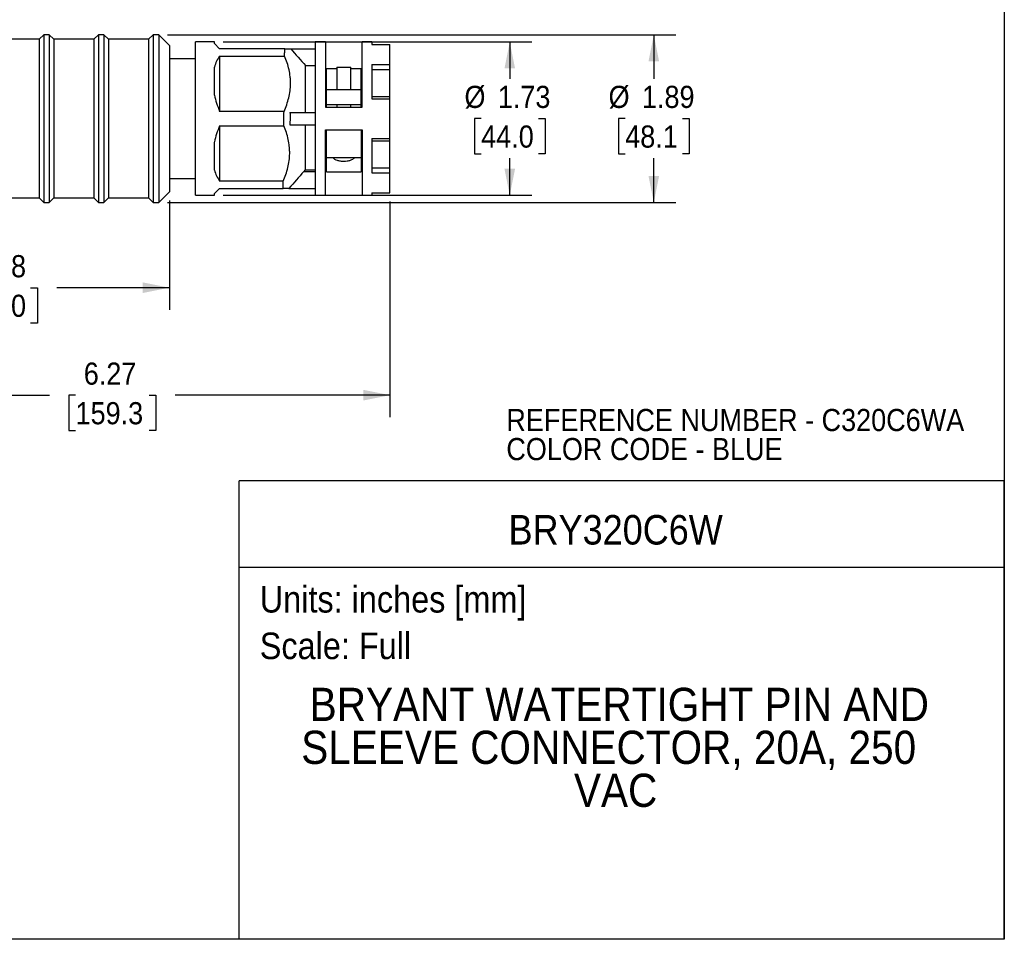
# Model space of a CAD drawing. Header units: inches. Extents: x 0 to 22, y 0 to 17.
# Tile 5 of 9: x 10.9 to 22, y 0 to 10.4. Entities that reach past the tile are written whole.
import ezdxf
from ezdxf.enums import TextEntityAlignment as Align

# ---------------------------------------------------------------- set-up
doc = ezdxf.new("R2010")
doc.units = ezdxf.units.IN
doc.header["$LTSCALE"] = 2
doc.header["$MEASUREMENT"] = 0
doc.linetypes.add('SLD-Solid', pattern=[0])
doc.layers.add('DIMENSIONS', color=140, linetype='SLD-Solid', lineweight=25)
doc.layers.add('TEXT', color=140, linetype='SLD-Solid', lineweight=25)
doc.layers.add('SLD-DEFPOINTS', color=7, linetype='Continuous')
doc.styles.add('SLDTEXTSTYLE0', font='GOTHIC.TTF', dxfattribs={"width": 0.913})
doc.dimstyles.new('SLDDIMSTYLE0', dxfattribs={"dimtxt": 0.25, "dimasz": 0.3, "dimexe": 0, "dimexo": 0.0625, "dimgap": 0.0625, "dimtad": 0, "dimtih": 1, "dimtoh": 1, "dimrnd": 1e-09, "dimzin": 12, "dimdsep": 46, "dimtxsty": 'SLDTEXTSTYLE0', "dimsah": 1, "dimcen": 0.09, "dimadec": 0, "dimazin": 3, "dimtfac": 1, "dimtofl": 0, "dimtmove": 0, "dimatfit": 3, "dimfxl": 0, "dimfrac": 2, "dimtolj": 1, "dimtzin": 12, "dimarcsym": 0})

# ---------------------------------------------------------------- blocks, each defined once
blk = doc.blocks.new('SW_NOTE_0')
at = {"layer": 'TEXT', "color": 0, "insert": (0, 0.383), "char_height": 0.3, "attachment_point": 1, "style": 'SLDTEXTSTYLE0'}
blk.add_mtext('Scale: Full', dxfattribs=at)
blk = doc.blocks.new('SW_NOTE_0_1')
at = {"layer": 'TEXT', "color": 0, "insert": (0, 0.383), "char_height": 0.3, "attachment_point": 1, "style": 'SLDTEXTSTYLE0'}
blk.add_mtext('Units: inches [mm]', dxfattribs=at)
blk = doc.blocks.new('Block1')
at = {"layer": 'TEXT'}
for p, q in [((22, 5.178), (13.358, 5.178)), ((13.358, 0), (13.358, 5.178)), ((22, 0), (22, 5.178)), ((13.358, 4.204), (22, 4.204)), ((22, 0), (13.358, 0))]:
    blk.add_line(p, q, dxfattribs=at)
for name, p in [('SW_NOTE_0_1', (13.59, 3.607)), ('SW_NOTE_0', (13.59, 3.081))]:
    blk.add_blockref(name, p, dxfattribs=at)
at = {"layer": 'TEXT', "color": 140, "style": 'SLDTEXTSTYLE0', "width": 0.913}
for tag, height, p in [('AUTOATTR0', 0.333, (16.4, 4.358)), ('AUTOATTR1_0', 0.375, (14.154, 2.353)), ('AUTOATTR1_1', 0.375, (14.058, 1.868)), ('AUTOATTR1_2', 0.375, (17.139, 1.383))]:
    blk.add_attdef(tag, text='', height=height, dxfattribs=at).set_placement(p, align=Align.BOTTOM_LEFT)
blk = doc.blocks.new('Block2')
at = {"color": 7, "linetype": 'SLD-Solid', "lineweight": 18}
for q in [(22, 17), (0, 0)]:
    blk.add_line((22, 0), q, dxfattribs=at)
blk = doc.blocks.new('SW_NOTE_0_2')
at = {"layer": 'TEXT', "color": 0, "char_height": 0.25, "attachment_point": 1, "style": 'SLDTEXTSTYLE0'}
for s, insert in [('REFERENCE NUMBER - C320C6WA', (0, 0.319)), ('COLOR CODE - BLUE', (0, -0.009))]:
    blk.add_mtext(s, dxfattribs=dict(at, insert=insert))
blk = doc.blocks.new('_D_3')
at = {"layer": 'DIMENSIONS'}
for p, q in [((12.549, 10.215), (18.291, 10.215)), ((18.041, 10.215), (18.041, 9.715)), ((17.718, 9.268), (17.642, 9.268)), ((17.642, 9.268), (17.642, 8.871)), ((18.365, 9.268), (18.441, 9.268)), ((18.441, 9.268), (18.441, 8.871)), ((17.642, 8.871), (17.718, 8.871)), ((18.041, 8.321), (18.041, 8.82)), ((18.441, 8.871), (18.365, 8.871)), ((12.549, 8.321), (18.291, 8.321))]:
    blk.add_line(p, q, dxfattribs=at)
for points in [[(18.041, 10.215), (17.981, 9.915), (18.101, 9.915)], [(18.041, 8.321), (18.101, 8.621), (17.981, 8.621)]]:
    blk.add_solid(points, dxfattribs=at)
at = {"layer": 'DIMENSIONS', "char_height": 0.25, "attachment_point": 1, "style": 'SLDTEXTSTYLE0'}
for s, insert in [('%%c', (17.53, 9.638)), ('1.89', (17.907, 9.638)), ('48.1', (17.718, 9.19))]:
    blk.add_mtext(s, dxfattribs=dict(at, insert=insert))
blk = doc.blocks.new('_D_4')
at = {"layer": 'DIMENSIONS'}
for p, q in [((13.177, 10.134), (16.664, 10.134)), ((16.414, 10.134), (16.414, 9.715)), ((16.091, 9.268), (16.015, 9.268)), ((16.015, 9.268), (16.015, 8.871)), ((16.737, 9.268), (16.814, 9.268)), ((16.814, 9.268), (16.814, 8.871)), ((16.015, 8.871), (16.091, 8.871)), ((16.414, 8.402), (16.414, 8.82)), ((16.814, 8.871), (16.737, 8.871)), ((13.177, 8.402), (16.664, 8.402))]:
    blk.add_line(p, q, dxfattribs=at)
for points in [[(16.414, 10.134), (16.354, 9.834), (16.474, 9.834)], [(16.414, 8.402), (16.474, 8.702), (16.354, 8.702)]]:
    blk.add_solid(points, dxfattribs=at)
at = {"layer": 'DIMENSIONS', "char_height": 0.25, "attachment_point": 1, "style": 'SLDTEXTSTYLE0'}
for s, insert in [('%%c', (15.902, 9.638)), ('1.73', (16.279, 9.638)), ('44.0', (16.091, 9.19))]:
    blk.add_mtext(s, dxfattribs=dict(at, insert=insert))
blk = doc.blocks.new('_D_5')
at = {"layer": 'DIMENSIONS'}
for p, q in [((15.061, 8.331), (15.061, 5.895)), ((8.789, 8.173), (8.789, 5.895)), ((8.789, 6.145), (11.214, 6.145)), ((11.509, 6.143), (11.433, 6.143)), ((11.433, 6.143), (11.433, 5.746)), ((12.341, 6.143), (12.417, 6.143)), ((12.417, 6.143), (12.417, 5.746)), ((15.061, 6.145), (12.636, 6.145)), ((11.433, 5.746), (11.509, 5.746)), ((12.417, 5.746), (12.341, 5.746))]:
    blk.add_line(p, q, dxfattribs=at)
for points in [[(8.789, 6.145), (9.089, 6.085), (9.089, 6.205)], [(15.061, 6.145), (14.761, 6.205), (14.761, 6.085)]]:
    blk.add_solid(points, dxfattribs=at)
at = {"layer": 'DIMENSIONS', "char_height": 0.25, "attachment_point": 1, "style": 'SLDTEXTSTYLE0'}
for s, insert in [('6.27', (11.602, 6.513)), ('159.3', (11.509, 6.066))]:
    blk.add_mtext(s, dxfattribs=dict(at, insert=insert))
blk = doc.blocks.new('_D_6')
at = {"layer": 'DIMENSIONS'}
for p, q in [((12.569, 8.341), (12.569, 7.108)), ((8.789, 8.173), (8.789, 7.108)), ((8.789, 7.358), (10.06, 7.358)), ((10.356, 7.356), (10.28, 7.356)), ((10.28, 7.356), (10.28, 6.959)), ((11.002, 7.356), (11.078, 7.356)), ((11.078, 7.356), (11.078, 6.959)), ((12.569, 7.358), (11.298, 7.358)), ((10.28, 6.959), (10.356, 6.959)), ((11.078, 6.959), (11.002, 6.959))]:
    blk.add_line(p, q, dxfattribs=at)
for points in [[(8.789, 7.358), (9.089, 7.298), (9.089, 7.418)], [(12.569, 7.358), (12.269, 7.418), (12.269, 7.298)]]:
    blk.add_solid(points, dxfattribs=at)
at = {"layer": 'DIMENSIONS', "char_height": 0.25, "attachment_point": 1, "style": 'SLDTEXTSTYLE0'}
for s, insert in [('3.78', (10.356, 7.726)), ('96.0', (10.356, 7.279))]:
    blk.add_mtext(s, dxfattribs=dict(at, insert=insert))

msp = doc.modelspace()

# ---------------------------------------------------------------- linework, layer by layer
at = {"color": 7, "linetype": 'SLD-Solid'}
for p, q in [((22, 17), (22, 0)), ((22, 0), (0, 0))]:
    msp.add_line(p, q, dxfattribs=at)
for p, q in [((11.098, 10.163), (10.58, 10.163)), ((11.149, 10.215), (11.098, 10.163)), ((11.098, 10.163), (11.098, 9.268)), ((11.212, 10.215), (11.149, 10.215)), ((11.149, 10.215), (11.149, 9.268)), ((11.263, 10.163), (11.212, 10.215)), ((11.212, 10.215), (11.212, 9.268)), ((11.716, 10.163), (11.263, 10.163)), ((11.263, 10.163), (11.263, 9.268)), ((11.767, 10.215), (11.716, 10.163)), ((11.716, 10.163), (11.716, 9.268)), ((11.83, 10.215), (11.767, 10.215)), ((11.767, 10.215), (11.767, 9.268)), ((11.882, 10.163), (11.83, 10.215)), ((11.83, 10.215), (11.83, 9.268)), ((12.334, 10.163), (11.882, 10.163)), ((11.882, 10.163), (11.882, 9.268)), ((12.386, 10.215), (12.334, 10.163)), ((12.334, 10.163), (12.334, 9.268)), ((12.449, 10.215), (12.386, 10.215)), ((12.386, 10.215), (12.386, 9.268)), ((12.569, 10.094), (12.449, 10.215)), ((12.449, 10.215), (12.449, 9.268)), ((13.077, 10.134), (12.864, 10.134)), ((12.864, 8.402), (12.864, 10.134)), ((13.077, 10.114), (13.077, 10.134)), ((14.333, 10.134), (14.215, 10.134)), ((14.215, 10.134), (14.215, 8.402)), ((14.333, 10.134), (14.333, 9.396)), ((14.856, 10.134), (14.746, 10.134)), ((14.746, 9.396), (14.746, 10.134)), ((14.856, 10.134), (14.856, 10.104)), ((12.569, 10.094), (12.569, 9.268)), ((13.136, 10.055), (13.077, 10.114)), ((13.872, 10.055), (13.136, 10.055)), ((13.94, 10.055), (14.215, 10.055)), ((14.856, 10.104), (15.061, 10.104)), ((15.061, 9.88), (15.061, 10.104)), ((12.864, 9.943), (12.569, 9.943)), ((13.136, 9.974), (13.136, 9.349)), ((13.136, 9.974), (13.871, 9.974)), ((13.077, 9.532), (13.077, 9.85)), ((14.108, 9.337), (14.108, 9.866)), ((14.108, 9.866), (14.215, 9.866)), ((14.461, 9.829), (14.343, 9.829)), ((14.461, 9.848), (14.461, 9.598)), ((14.461, 9.848), (14.618, 9.848)), ((14.618, 9.598), (14.618, 9.848)), ((14.736, 9.829), (14.618, 9.829)), ((14.856, 9.88), (15.061, 9.88)), ((14.856, 9.88), (14.856, 9.492)), ((14.856, 9.824), (15.061, 9.824)), ((15.061, 9.824), (15.061, 9.88)), ((15.061, 9.519), (15.061, 9.824)), ((14.736, 9.592), (14.343, 9.592)), ((14.462, 9.598), (14.461, 9.592)), ((14.461, 9.595), (14.461, 9.592)), ((14.618, 9.592), (14.617, 9.598)), ((14.618, 9.592), (14.618, 9.595)), ((14.856, 9.519), (15.061, 9.519)), ((14.856, 9.492), (15.061, 9.492)), ((15.061, 9.492), (15.061, 9.519)), ((15.061, 9.043), (15.061, 9.492)), ((13.864, 9.349), (13.136, 9.349)), ((14.333, 9.396), (14.746, 9.396)), ((14.736, 9.425), (14.343, 9.425)), ((14.343, 9.396), (14.343, 9.425)), ((14.461, 9.425), (14.461, 9.396)), ((14.618, 9.396), (14.618, 9.425)), ((14.736, 9.396), (14.736, 9.425)), ((11.098, 9.268), (11.098, 8.372)), ((11.149, 9.268), (11.149, 8.321)), ((11.212, 9.268), (11.212, 8.321)), ((11.263, 9.268), (11.263, 8.372)), ((11.716, 9.268), (11.716, 8.372)), ((11.767, 9.268), (11.767, 8.321)), ((11.83, 9.268), (11.83, 8.321)), ((11.882, 9.268), (11.882, 8.372)), ((12.334, 9.268), (12.334, 8.372)), ((12.386, 9.268), (12.386, 8.321)), ((12.449, 9.268), (12.449, 8.321)), ((12.569, 9.268), (12.569, 8.441)), ((13.931, 9.337), (14.215, 9.337)), ((13.136, 9.186), (13.136, 8.561)), ((13.136, 9.186), (13.862, 9.186)), ((13.929, 9.199), (14.215, 9.199)), ((14.108, 8.688), (14.108, 9.199)), ((14.333, 9.14), (14.746, 9.14)), ((14.333, 8.402), (14.333, 9.14)), ((14.343, 8.825), (14.343, 9.14)), ((14.736, 9.14), (14.736, 8.825)), ((14.746, 9.14), (14.746, 8.402)), ((14.856, 9.043), (15.061, 9.043)), ((14.856, 9.043), (14.856, 8.655)), ((14.856, 9.016), (15.061, 9.016)), ((15.061, 9.016), (15.061, 9.043)), ((15.061, 8.712), (15.061, 9.016)), ((13.077, 8.685), (13.077, 9.003)), ((14.736, 8.825), (14.343, 8.825)), ((14.343, 8.667), (14.343, 8.825)), ((14.736, 8.825), (14.736, 8.667)), ((14.091, 8.67), (14.108, 8.688)), ((14.108, 8.688), (14.215, 8.688)), ((14.856, 8.712), (15.061, 8.712)), ((15.061, 8.655), (15.061, 8.712)), ((12.569, 8.593), (12.864, 8.593)), ((14.088, 8.67), (14.215, 8.67)), ((14.343, 8.667), (14.736, 8.667)), ((14.856, 8.655), (15.061, 8.655)), ((15.061, 8.431), (15.061, 8.655)), ((13.077, 8.421), (13.136, 8.48)), ((13.854, 8.561), (13.136, 8.561)), ((13.136, 8.48), (13.854, 8.48)), ((13.92, 8.48), (14.215, 8.48)), ((10.58, 8.372), (11.098, 8.372)), ((11.098, 8.372), (11.149, 8.321)), ((11.212, 8.321), (11.263, 8.372)), ((11.263, 8.372), (11.716, 8.372)), ((11.716, 8.372), (11.767, 8.321)), ((11.83, 8.321), (11.882, 8.372)), ((11.882, 8.372), (12.334, 8.372)), ((12.334, 8.372), (12.386, 8.321)), ((12.449, 8.321), (12.569, 8.441)), ((12.864, 8.402), (13.077, 8.402)), ((13.077, 8.402), (13.077, 8.421)), ((14.215, 8.402), (14.333, 8.402)), ((14.746, 8.402), (14.856, 8.402)), ((14.856, 8.431), (15.061, 8.431)), ((14.856, 8.431), (14.856, 8.402)), ((11.149, 8.321), (11.212, 8.321)), ((11.767, 8.321), (11.83, 8.321)), ((12.386, 8.321), (12.449, 8.321))]:
    msp.add_line(p, q)
for major_axis, start_param, end_param in [((-0.75, 0.75), 0.093899, 0.309992), ((-0.75, 0.75), 0.737205, 0.953298), ((0.75, 0.75), 2.188294, 2.404387), ((0.75, 0.75), 2.8316, 3.047694)]:
    msp.add_ellipse((13.924, 9.268), major_axis=major_axis, ratio=0.57735, start_param=start_param, end_param=end_param)
for points, knots in [([(13.871, 9.974), (13.871, 9.99), (13.871, 10.004), (13.872, 10.031), (13.872, 10.044), (13.872, 10.055)], [0, 0, 0, 0, 0.5, 0.5, 1, 1, 1, 1]), ([(13.872, 10.055), (13.881, 10.055), (13.889, 10.055), (13.904, 10.055), (13.91, 10.055), (13.928, 10.055), (13.936, 10.055), (13.94, 10.055)], [0, 0, 0, 0, 0.25, 0.25, 0.5, 0.5, 1, 1, 1, 1]), ([(13.864, 9.349), (13.886, 9.399), (13.904, 9.45), (13.93, 9.554), (13.937, 9.606), (13.938, 9.674), (13.938, 9.687), (13.936, 9.714), (13.935, 9.728), (13.931, 9.767), (13.927, 9.794), (13.909, 9.872), (13.892, 9.923), (13.871, 9.974)], [0, 0, 0, 0, 0.25, 0.25, 0.5, 0.5, 0.5625, 0.5625, 0.625, 0.625, 0.75, 0.75, 1, 1, 1, 1]), ([(14.343, 9.592), (14.343, 9.616), (14.343, 9.664), (14.343, 9.723), (14.343, 9.77), (14.343, 9.803), (14.343, 9.825), (14.343, 9.827), (14.343, 9.829)], [0, 0, 0, 0, 0.166615, 0.333402, 0.500017, 0.666632, 0.833419, 1, 1, 1, 1]), ([(14.736, 9.592), (14.736, 9.624), (14.736, 9.688), (14.736, 9.758), (14.736, 9.805), (14.736, 9.828), (14.736, 9.826), (14.736, 9.826)], [0, 0, 0, 0, 0.223955, 0.447955, 0.67198, 0.896023, 1, 1, 1, 1]), ([(14.343, 9.425), (14.343, 9.432), (14.343, 9.444), (14.343, 9.463), (14.343, 9.482), (14.343, 9.501), (14.343, 9.52), (14.343, 9.538), (14.343, 9.556), (14.343, 9.574), (14.343, 9.586), (14.343, 9.592)], [0, 0, 0, 0, 0.111356, 0.222529, 0.33357, 0.444532, 0.555468, 0.66643, 0.777471, 0.888644, 1, 1, 1, 1]), ([(13.862, 9.186), (13.862, 9.214), (13.862, 9.241), (13.863, 9.295), (13.863, 9.322), (13.864, 9.349)], [0, 0, 0, 0, 0.5, 0.5, 1, 1, 1, 1]), ([(13.931, 9.337), (13.932, 9.314), (13.933, 9.29), (13.932, 9.244), (13.931, 9.222), (13.929, 9.199)], [0, 0, 0, 0, 0.5, 0.5, 1, 1, 1, 1]), ([(13.854, 8.561), (13.876, 8.612), (13.894, 8.663), (13.92, 8.766), (13.927, 8.819), (13.928, 8.886), (13.928, 8.9), (13.926, 8.927), (13.925, 8.94), (13.921, 8.98), (13.917, 9.006), (13.9, 9.085), (13.883, 9.136), (13.862, 9.186)], [0, 0, 0, 0, 0.25, 0.25, 0.5, 0.5, 0.5625, 0.5625, 0.625, 0.625, 0.75, 0.75, 1, 1, 1, 1]), ([(14.662, 8.825), (14.659, 8.822), (14.655, 8.819), (14.648, 8.813), (14.644, 8.81), (14.631, 8.802), (14.622, 8.798), (14.606, 8.793), (14.6, 8.791), (14.589, 8.788), (14.583, 8.787), (14.565, 8.784), (14.552, 8.783), (14.533, 8.783), (14.527, 8.784), (14.515, 8.784), (14.508, 8.785), (14.496, 8.787), (14.49, 8.788), (14.479, 8.791), (14.473, 8.792), (14.457, 8.798), (14.448, 8.802), (14.431, 8.813), (14.423, 8.818), (14.417, 8.825)], [0, 0, 0, 0, 0.0625, 0.0625, 0.125, 0.125, 0.25, 0.25, 0.3125, 0.3125, 0.375, 0.375, 0.5, 0.5, 0.5625, 0.5625, 0.625, 0.625, 0.6875, 0.6875, 0.75, 0.75, 0.875, 0.875, 1, 1, 1, 1]), ([(13.854, 8.48), (13.854, 8.492), (13.854, 8.504), (13.854, 8.531), (13.854, 8.546), (13.854, 8.561)], [0, 0, 0, 0, 0.5, 0.5, 1, 1, 1, 1]), ([(13.92, 8.48), (13.918, 8.48), (13.915, 8.48), (13.907, 8.48), (13.902, 8.48), (13.885, 8.48), (13.871, 8.48), (13.854, 8.48)], [0, 0, 0, 0, 0.25, 0.25, 0.5, 0.5, 1, 1, 1, 1])]:
    msp.add_open_spline(points, degree=3, knots=knots)
for points in [[(13.94, 10.055), (13.996, 9.992), (14.052, 9.929), (14.108, 9.866)], [(14.736, 9.425), (14.736, 9.483), (14.736, 9.539), (14.736, 9.592)], [(14.088, 8.67), (14.032, 8.607), (13.976, 8.543), (13.92, 8.48)]]:
    msp.add_open_spline(points, degree=3)

# ---------------------------------------------------------------- block references
at = {"layer": 'SLD-DEFPOINTS'}
msp.add_blockref('Block2', (0, 0), dxfattribs=at)
ref = msp.add_blockref('Block1', (0, 0), dxfattribs=at)
ref.add_attrib('AUTOATTR0', 'BRY320C6W', dxfattribs={"layer": 'TEXT', "height": 0.3333, "style": 'SLDTEXTSTYLE0', "width": 0.913}).set_placement((16.4, 4.358), align=Align.BOTTOM_LEFT)
ref.add_attrib('AUTOATTR1_0', 'BRYANT WATERTIGHT PIN AND ', dxfattribs={"layer": 'TEXT', "height": 0.375, "style": 'SLDTEXTSTYLE0', "width": 0.913}).set_placement((14.154, 2.353), align=Align.BOTTOM_LEFT)
ref.add_attrib('AUTOATTR1_1', 'SLEEVE CONNECTOR, 20A, 250 ', dxfattribs={"layer": 'TEXT', "height": 0.375, "style": 'SLDTEXTSTYLE0', "width": 0.913}).set_placement((14.058, 1.868), align=Align.BOTTOM_LEFT)
ref.add_attrib('AUTOATTR1_2', 'VAC', dxfattribs={"layer": 'TEXT', "height": 0.375, "style": 'SLDTEXTSTYLE0', "width": 0.913}).set_placement((17.139, 1.383), align=Align.BOTTOM_LEFT)
at = {"layer": 'TEXT'}
msp.add_blockref('SW_NOTE_0_2', (16.375, 5.67), dxfattribs=at)

# ---------------------------------------------------------------- dimensions: what is measured, and where the dimension line sits
at = {"layer": 'DIMENSIONS'}
for base, p1, p2, picture, middle in [((18.041, 10.215), (12.449, 8.321), (12.449, 10.215), '_D_3', (18.041, 9.268)), ((16.414, 10.134), (13.077, 8.402), (13.077, 10.134), '_D_4', (16.414, 9.268))]:
    dim = msp.add_linear_dim(base=base, p1=p1, p2=p2, angle=90, text='%%c<>', dimstyle='SLDDIMSTYLE0', dxfattribs=at)
    dim.commit()
    dim.dimension.update_dxf_attribs({"geometry": picture, "text_midpoint": middle, "dimtype": 160})
for base, p1, picture, middle in [((8.789, 7.358), (12.569, 8.441), '_D_6', (10.679, 7.358)), ((8.789, 6.145), (15.061, 8.431), '_D_5', (11.925, 6.145))]:
    dim = msp.add_linear_dim(base=base, p1=p1, p2=(8.789, 8.273), angle=0, dimstyle='SLDDIMSTYLE0', dxfattribs=at)
    dim.commit()
    dim.dimension.update_dxf_attribs({"geometry": picture, "text_midpoint": middle, "dimtype": 160})

doc.saveas('drawing.dxf')
